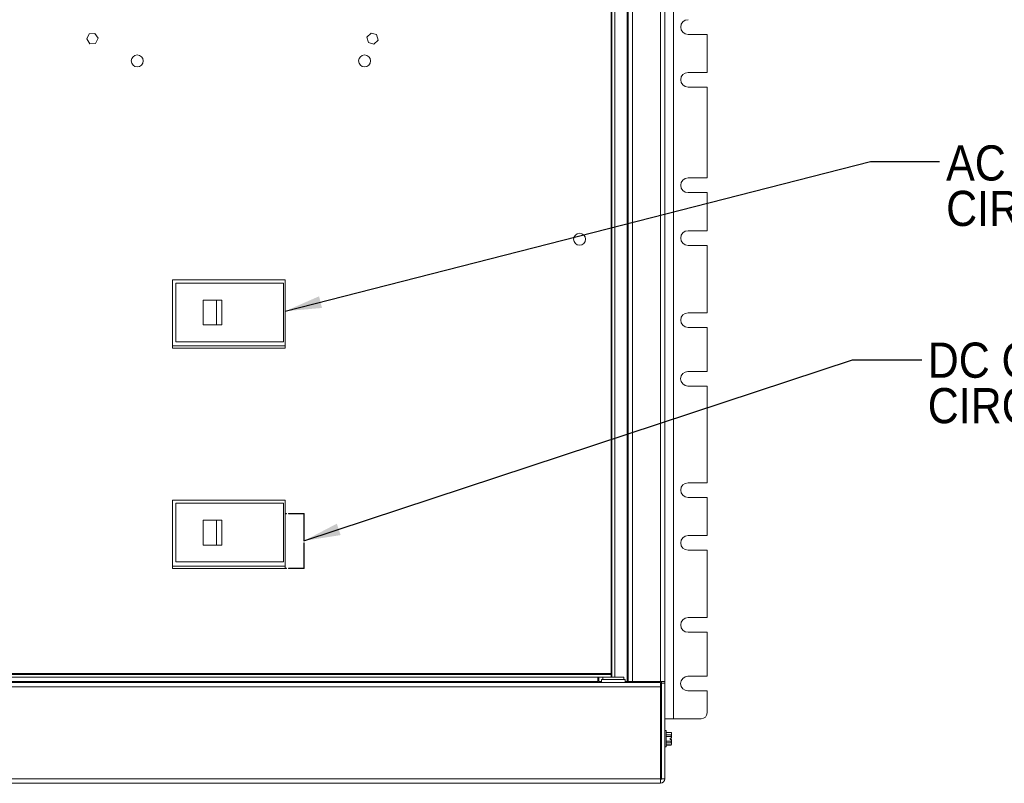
# Paper-space layout '3' of a CAD drawing. Header units: inches. Extents: x 1 to 109, y 1 to 85.
# Tile 82 of 107: x 54 to 71, y 36 to 50. Entities that reach past the tile are written whole.
import ezdxf

# ---------------------------------------------------------------- set-up
doc = ezdxf.new("R2010")
doc.units = ezdxf.units.IN
doc.header["$MEASUREMENT"] = 0
doc.styles.add('SLDTEXTSTYLE0', font='GOTHIC.TTF', dxfattribs={"width": 0.913})
doc.styles.get("Standard").update_dxf_attribs({"font": 'GOTHIC.TTF'})
doc.dimstyles.new('SLDDIMSTYLE2', dxfattribs={"dimtxt": 0, "dimasz": 0.65, "dimexe": 0, "dimexo": 0.0625, "dimgap": 0, "dimtad": 0, "dimtih": 1, "dimtoh": 1, "dimdec": 0, "dimrnd": 1e-09, "dimzin": 0, "dimdsep": 46, "dimtxsty": 'STANDARD', "dimsah": 1, "dimcen": 0.09, "dimadec": 0, "dimazin": 0, "dimtfac": 0.65, "dimtdec": 0, "dimtofl": 0, "dimtmove": 0, "dimatfit": 3, "dimfxl": 1, "dimfrac": 2, "dimtolj": 1, "dimtzin": 0, "dimarcsym": 0})

# ---------------------------------------------------------------- blocks, each defined once
blk = doc.blocks.new('SW_NOTE_28')
at = {"color": 0, "linetype": 'Continuous', "lineweight": 0, "ltscale": 5, "char_height": 0.625, "attachment_point": 1, "style": 'SLDTEXTSTYLE0'}
for s, insert in [('AC INPUT', (0.116, 0.287)), ('CIRCUIT BREAKER', (0.116, -0.521))]:
    blk.add_mtext(s, dxfattribs=dict(at, insert=insert))
blk = doc.blocks.new('SW_NOTE_29')
at = {"color": 0, "linetype": 'Continuous', "lineweight": 0, "ltscale": 5, "char_height": 0.625, "attachment_point": 1, "style": 'SLDTEXTSTYLE0'}
for s, insert in [('DC OUTPUT', (0.107, 0.306)), ('CIRCUIT BREAKER', (0.107, -0.502))]:
    blk.add_mtext(s, dxfattribs=dict(at, insert=insert))

psp = doc.layouts.new('3')

# ---------------------------------------------------------------- linework, layer by layer
at = {"color": 7, "linetype": 'Continuous', "lineweight": 15, "ltscale": 5}
for p, q in [((65.4212, 58.3713), (65.4212, 37.538)), ((64.597, 57.7863), (64.597, 38.1982)), ((64.6137, 57.7863), (64.6137, 38.1982)), ((64.6926, 57.7863), (64.6926, 38.1982)), ((65.1884, 38.1982), (65.1884, 57.7863)), ((65.2674, 57.7863), (65.2674, 38.1982)), ((64.3097, 57.6575), (64.3097, 38.3421)), ((64.3264, 38.2756), (64.3264, 57.7461)), ((64.3762, 38.2756), (64.3762, 57.7461)), ((55.1357, 49.7159), (55.0339, 49.7095)), ((55.1922, 49.631), (55.1357, 49.7159)), ((60.0435, 49.7232), (59.9711, 49.6513)), ((60.1419, 49.6964), (60.0435, 49.7232)), ((55.0339, 49.7095), (54.9886, 49.6181)), ((54.9886, 49.6181), (55.0451, 49.5332)), ((55.0451, 49.5332), (55.1469, 49.5396)), ((55.1469, 49.5396), (55.1922, 49.631)), ((59.9711, 49.6513), (59.9971, 49.5527)), ((59.9971, 49.5527), (60.0956, 49.5259)), ((60.0956, 49.5259), (60.168, 49.5978)), ((60.168, 49.5978), (60.1419, 49.6964)), ((65.679, 49.6996), (66.0182, 49.6996)), ((66.0182, 49.6996), (66.0182, 49.0221)), ((66.0182, 49.0221), (65.679, 49.0221)), ((65.679, 48.7621), (66.0182, 48.7621)), ((66.0182, 48.7621), (66.0182, 47.1471)), ((65.679, 47.1471), (66.0182, 47.1471)), ((66.0182, 46.8871), (65.679, 46.8871)), ((66.0182, 46.8871), (66.0182, 46.2096)), ((65.679, 46.2096), (66.0182, 46.2096)), ((66.0182, 45.9496), (65.679, 45.9496)), ((66.0182, 45.9496), (66.0182, 44.7513)), ((58.5155, 45.339), (56.5155, 45.339)), ((56.5155, 45.339), (56.5155, 44.1223)), ((58.5155, 44.1223), (58.5155, 45.339)), ((56.5724, 45.2788), (56.5724, 44.2371)), ((58.489, 45.2788), (56.5724, 45.2788)), ((58.489, 44.2371), (58.489, 45.2788)), ((57.0606, 44.5371), (57.0606, 44.9788)), ((57.2986, 44.9788), (57.0606, 44.9788)), ((57.2986, 44.5371), (57.2986, 44.9788)), ((57.3926, 44.9788), (57.2986, 44.9788)), ((57.3926, 44.5371), (57.3926, 44.9788)), ((65.679, 44.7513), (66.0182, 44.7513)), ((57.2986, 44.5371), (57.0606, 44.5371)), ((57.3926, 44.5371), (57.2986, 44.5371)), ((66.0182, 44.4913), (65.679, 44.4913)), ((66.0182, 44.4913), (66.0182, 43.7096)), ((56.5155, 44.1621), (58.5155, 44.1621)), ((56.5155, 44.1223), (58.5155, 44.1223)), ((56.5724, 44.2371), (58.489, 44.2371)), ((65.6757, 43.7096), (66.0182, 43.7096)), ((66.0182, 43.4496), (65.6757, 43.4496)), ((66.0182, 43.4496), (66.0182, 41.7305)), ((65.679, 41.7305), (66.0182, 41.7305)), ((58.5155, 41.4223), (56.5155, 41.4223)), ((56.5155, 41.4223), (56.5155, 40.2056)), ((56.5724, 41.3663), (56.5724, 40.3246)), ((58.489, 41.3663), (56.5724, 41.3663)), ((58.489, 40.3246), (58.489, 41.3663)), ((58.5155, 41.1831), (58.5155, 41.4223)), ((66.0182, 41.4705), (65.679, 41.4705)), ((66.0182, 41.4705), (66.0182, 40.793)), ((58.5405, 41.1831), (58.5155, 41.1831)), ((58.5155, 41.1771), (58.5155, 40.2115)), ((58.5405, 41.1771), (58.5155, 41.1771)), ((58.5405, 41.1831), (58.5405, 41.1771)), ((58.5739, 41.1771), (58.5739, 41.1831)), ((58.8572, 41.1831), (58.5739, 41.1831)), ((58.8513, 41.1771), (58.5739, 41.1771)), ((58.8513, 40.699), (58.8513, 41.1771)), ((58.8572, 40.699), (58.8572, 41.1831)), ((57.0606, 40.6246), (57.0606, 41.0663)), ((57.2986, 41.0663), (57.0606, 41.0663)), ((57.2986, 40.6246), (57.2986, 41.0663)), ((57.3926, 41.0663), (57.2986, 41.0663)), ((57.3926, 40.6246), (57.3926, 41.0663)), ((65.679, 40.793), (66.0182, 40.793)), ((57.2986, 40.6246), (57.0606, 40.6246)), ((57.3926, 40.6246), (57.2986, 40.6246)), ((58.8572, 40.699), (58.8513, 40.699)), ((58.8513, 40.6656), (58.8572, 40.6656)), ((58.8513, 40.2115), (58.8513, 40.6656)), ((58.8572, 40.2056), (58.8572, 40.6656)), ((66.0182, 40.533), (65.679, 40.533)), ((66.0182, 40.533), (66.0182, 39.3346)), ((56.5724, 40.3246), (58.489, 40.3246)), ((56.5155, 40.2496), (58.5155, 40.2496)), ((56.5155, 40.2056), (58.5405, 40.2056)), ((58.5155, 40.2115), (58.5405, 40.2115)), ((58.5405, 40.2115), (58.5405, 40.2056)), ((58.5739, 40.2115), (58.8513, 40.2115)), ((58.5739, 40.2056), (58.5739, 40.2115)), ((58.5739, 40.2056), (58.8572, 40.2056)), ((58.8513, 40.2496), (58.8572, 40.2496)), ((65.269, 39.4141), (65.2674, 39.4141)), ((65.269, 39.4141), (65.269, 39.2007)), ((65.679, 39.3346), (66.0182, 39.3346)), ((65.2674, 39.2007), (65.269, 39.2007)), ((66.0182, 39.0746), (65.679, 39.0746)), ((66.0182, 39.0746), (66.0182, 38.293)), ((64.3097, 38.3421), (48.3622, 38.3421)), ((64.3097, 38.3255), (64.3097, 38.3421)), ((47.6796, 38.1819), (65.1884, 38.1819)), ((48.4455, 38.3255), (64.3097, 38.3255)), ((48.4455, 38.2756), (64.1924, 38.2756)), ((64.0759, 38.1986), (49.1879, 38.1986)), ((64.0759, 38.2756), (64.0759, 38.1986)), ((64.0759, 38.1986), (64.0759, 38.1819)), ((64.0929, 38.2756), (64.0929, 38.1982)), ((64.0929, 38.1982), (64.1429, 38.1982)), ((64.1429, 38.234), (64.1429, 38.1819)), ((64.1429, 38.234), (64.5595, 38.234)), ((64.1624, 38.2756), (64.1624, 38.234)), ((64.54, 38.2756), (64.1924, 38.2756)), ((64.3097, 38.2756), (64.3097, 38.3255)), ((64.54, 38.234), (64.54, 38.2756)), ((64.5595, 38.1819), (64.5595, 38.234)), ((64.5595, 38.1982), (64.597, 38.1982)), ((64.597, 38.1982), (64.6137, 38.1982)), ((64.6926, 38.1982), (64.6137, 38.1982)), ((65.1884, 38.1982), (64.6926, 38.1982)), ((65.0115, 38.1982), (65.0115, 38.1819)), ((65.2674, 38.1982), (65.1884, 38.1982)), ((65.1884, 38.1819), (65.1884, 38.103)), ((65.2049, 38.1982), (65.2049, 37.9313)), ((65.2051, 38.1982), (65.2051, 38.1671)), ((65.2051, 36.4696), (65.2051, 38.1671)), ((65.2051, 38.1671), (65.2674, 38.1671)), ((65.2674, 38.1982), (65.2674, 38.1671)), ((65.2674, 36.4696), (65.2674, 38.1671)), ((65.6757, 38.293), (66.0182, 38.293)), ((65.1884, 38.103), (47.6796, 38.103)), ((65.1884, 38.103), (65.1884, 36.4696)), ((66.0182, 38.033), (65.6757, 38.033)), ((66.0182, 38.033), (66.0182, 37.6421)), ((65.2051, 37.9313), (65.1884, 37.9313)), ((65.1884, 37.773), (65.2051, 37.773)), ((65.2049, 37.773), (65.2049, 37.2435)), ((65.4212, 37.538), (65.2674, 37.538)), ((65.4212, 37.538), (65.914, 37.538)), ((65.2909, 37.3271), (65.2674, 37.3271)), ((65.2909, 37.1821), (65.2909, 37.3271)), ((65.3812, 37.2941), (65.2909, 37.2941)), ((65.3812, 37.2929), (65.2909, 37.2929)), ((65.3849, 37.2863), (65.3812, 37.2941)), ((65.3812, 37.2929), (65.3812, 37.2941)), ((65.3849, 37.2724), (65.3812, 37.2929)), ((65.3849, 37.2863), (65.3849, 37.2724)), ((65.1892, 37.2364), (65.1884, 37.2364)), ((65.1958, 37.1279), (65.2023, 37.1279)), ((65.2006, 37.2505), (65.1974, 37.2505)), ((65.2051, 37.2431), (65.201, 37.2501)), ((65.2049, 37.126), (65.2049, 36.5509)), ((65.2909, 37.2518), (65.3812, 37.2518)), ((65.3812, 37.2233), (65.2909, 37.2233)), ((65.2909, 37.0371), (65.2909, 37.1821)), ((65.2909, 37.141), (65.3812, 37.141)), ((65.3812, 37.1125), (65.2909, 37.1125)), ((65.3614, 37.1952), (65.3845, 37.1952)), ((65.3614, 37.1952), (65.3614, 37.1691)), ((65.3614, 37.1691), (65.3845, 37.1691)), ((65.3812, 37.2518), (65.3849, 37.2724)), ((65.3812, 37.2233), (65.3812, 37.2518)), ((65.3812, 37.141), (65.3845, 37.1691)), ((65.3812, 37.1125), (65.3812, 37.141)), ((65.3849, 37.0919), (65.3812, 37.1125)), ((65.3845, 37.1952), (65.3849, 37.1952)), ((65.3849, 37.1691), (65.3845, 37.1691)), ((65.3849, 37.1952), (65.3849, 37.2724)), ((65.3849, 37.1691), (65.3849, 37.0919)), ((65.2674, 37.0371), (65.2909, 37.0371)), ((65.2909, 37.0714), (65.3812, 37.0714)), ((65.2909, 37.0701), (65.3812, 37.0701)), ((65.3812, 37.0714), (65.3849, 37.0919)), ((65.3812, 37.0701), (65.3849, 37.078)), ((65.3812, 37.0701), (65.3812, 37.0714)), ((65.3849, 37.0919), (65.3849, 37.078)), ((47.6796, 36.4696), (65.1884, 36.4696)), ((65.1884, 36.4696), (65.1884, 36.3925)), ((65.2051, 36.4696), (65.2674, 36.4696)), ((65.1884, 36.3907), (47.6796, 36.3907)), ((65.1884, 36.3925), (65.1884, 36.3907))]:
    psp.add_line(p, q, dxfattribs=at)
at = {"color": 8, "linetype": 'Continuous', "lineweight": 15, "ltscale": 5}
for p, q in [((64.9326, 38.1819), (64.9326, 38.1982)), ((65.1134, 38.1819), (65.1134, 38.1982)), ((65.1884, 37.1153), (65.1958, 37.1279))]:
    psp.add_line(p, q, dxfattribs=at)
at = {"color": 7, "linetype": 'Continuous', "lineweight": 15, "ltscale": 25}
for centre in [(55.8874, 49.2266), (59.9291, 49.2266), (63.7512, 46.0573)]:
    psp.add_circle(centre, 0.1067, dxfattribs=at)
for centre, radius, start, end in [((65.679, 49.8296), 0.13, 90, 270), ((65.679, 48.8921), 0.13, 90, 270), ((65.679, 47.0171), 0.13, 90, 270), ((65.679, 46.0796), 0.13, 90, 270), ((65.679, 44.6213), 0.13, 90, 270), ((65.6757, 43.5796), 0.13, 90, 270), ((65.679, 41.6005), 0.13, 90, 270), ((65.679, 40.663), 0.13, 90, 270), ((65.679, 39.2046), 0.13, 90, 270), ((65.6757, 38.163), 0.13, 90, 270), ((65.914, 37.6421), 0.1042, 270, 360), ((65.1884, 36.4696), 0.0789, 270, 0), ((65.1884, 36.4696), 0.0167, 270, 0)]:
    psp.add_arc(centre, radius, start, end, dxfattribs=at)
at = {"color": 7, "linetype": 'Continuous', "lineweight": 15, "ltscale": 5}
for points, knots in [([(65.1958, 37.1279), (65.1952, 37.1287), (65.1942, 37.1303), (65.1924, 37.1429), (65.1909, 37.1608), (65.1895, 37.1785), (65.1887, 37.1888), (65.1884, 37.192)], [0, 0, 0, 0, 0.22173251, 0.44933736, 0.6678697, 0.89348169, 1, 1, 1, 1]), ([(65.197, 37.2501), (65.1956, 37.2478), (65.193, 37.2432), (65.1903, 37.2386), (65.189, 37.2364)], [0, 0, 0, 0, 0.515652, 1, 1, 1, 1]), ([(65.2005, 37.1333), (65.2, 37.1365), (65.1989, 37.143), (65.1974, 37.161), (65.1958, 37.1821), (65.1941, 37.2035), (65.1926, 37.2214), (65.1908, 37.2339), (65.1898, 37.2356), (65.1892, 37.2364)], [0, 0, 0, 0, 0.131429, 0.2733305, 0.4198289, 0.5663274, 0.7082275, 0.8560209, 1, 1, 1, 1]), ([(65.2051, 37.1628), (65.2047, 37.1692), (65.2037, 37.1844), (65.2022, 37.209), (65.2007, 37.2319), (65.1989, 37.2464), (65.1978, 37.2522), (65.1971, 37.2497), (65.197, 37.2491)], [0, 0, 0, 0, 0.1478417, 0.3499427, 0.5457332, 0.7496089, 0.948257, 1, 1, 1, 1]), ([(65.2005, 37.1331), (65.2018, 37.1309), (65.2034, 37.1284), (65.2049, 37.1259), (65.2051, 37.1256)], [0, 0, 0, 0, 0.87803511, 1, 1, 1, 1]), ([(65.2051, 37.2136), (65.2047, 37.2194), (65.2038, 37.2332), (65.2022, 37.2473), (65.2012, 37.2494), (65.2006, 37.2505)], [0, 0, 0, 0, 0.2721316, 0.6407923, 1, 1, 1, 1]), ([(65.3845, 37.1952), (65.3838, 37.203), (65.383, 37.2124), (65.3815, 37.2217), (65.3812, 37.2233)], [0, 0, 0, 0, 0.8317253, 1, 1, 1, 1]), ([(65.2049, 36.5509), (65.204, 36.5504), (65.2027, 36.5496), (65.1919, 36.5488), (65.1884, 36.5485)], [0, 0, 0, 0, 0.6769224, 1, 1, 1, 1])]:
    psp.add_open_spline(points, degree=3, knots=knots, dxfattribs=at)

# ---------------------------------------------------------------- block references
at = {"color": 1, "linetype": 'Continuous', "lineweight": 0, "ltscale": 5}
for name, p in [('SW_NOTE_28', (70.1517, 47.4396)), ('SW_NOTE_29', (69.8335, 43.9163))]:
    psp.add_blockref(name, p, dxfattribs=at)

# ---------------------------------------------------------------- leaders
for points in [[(58.5155, 44.78), (68.9214, 47.4396), (70.1517, 47.4396)], [(58.8513, 40.699), (68.6032, 43.9163), (69.8335, 43.9163)]]:
    psp.add_leader(points, dimstyle='SLDDIMSTYLE2', dxfattribs=at)

doc.saveas('drawing.dxf')
